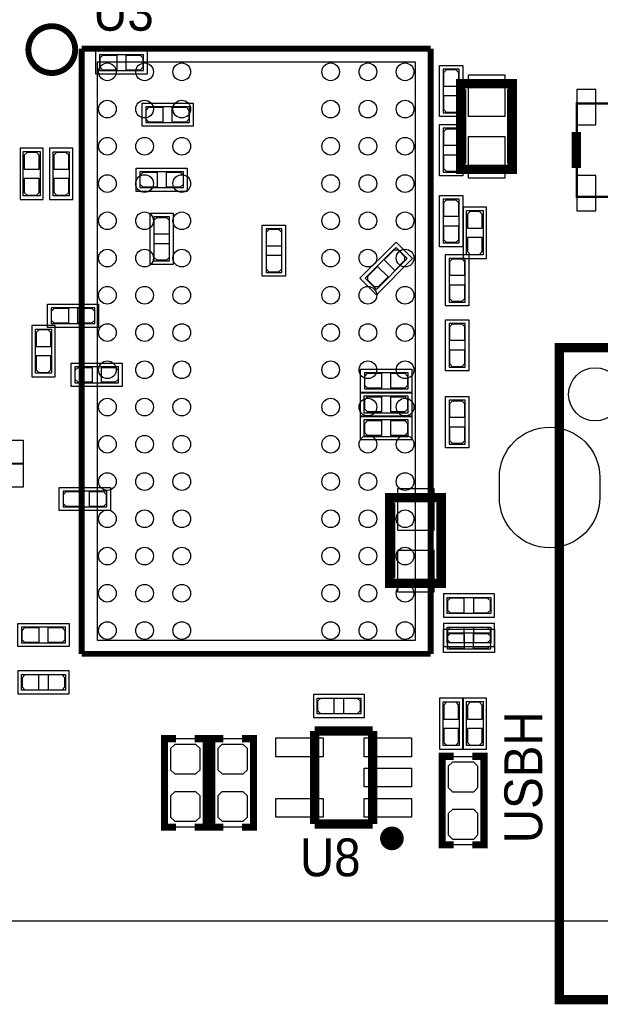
# Model space of a CAD drawing. Extents: x -6.1 to 57.8, y -3.4 to 52.8.
# Tile 3 of 11: x 23.1 to 35.6, y -3.4 to 17.8. Entities that reach past the tile are written whole.
import ezdxf

# ---------------------------------------------------------------- set-up
doc = ezdxf.new("R2010")
doc.units = 0
for name, color, linetype in [('BG_OUTLINE', 254, 'CONTINUOUS'), ('PG_ASSEMBLY_BOTTOM', 12, 'CONTINUOUS'), ('PG_ASSEMBLY_TOP', 120, 'CONTINUOUS'), ('PG_SILKSCREEN_BOTTOM', 12, 'CONTINUOUS'), ('PG_SILKSCREEN_TOP', 9, 'CONTINUOUS'), ('PIN_BOTTOM', 1, 'CONTINUOUS'), ('PIN_TOP', 110, 'CONTINUOUS')]:
    doc.layers.add(name, color=color, linetype=linetype)

msp = doc.modelspace()

# ---------------------------------------------------------------- linework, layer by layer
at = {"layer": 'BG_OUTLINE'}
msp.add_lwpolyline([(53.4924, -1.5748), (-1.8034, -1.5748, -0.414214), (-3.5814, 0.2032), (-3.5814, 3.81), (-3.5814, 40.0558), (-2.5146, 40.0558), (-2.5146, 46.6598), (-3.5814, 46.6598), (-3.5814, 50.9524, -0.414214), (-1.778, 52.7558), (52.0446, 52.7558, -0.414183)], format="xyb", dxfattribs=at)
at = {"layer": 'PG_ASSEMBLY_BOTTOM'}
for points in [[(25.698399, 17.035602), (24.828398, 17.035602), (24.828398, 16.695598), (25.768402, 16.695598), (25.768402, 17.035602), (25.678409, 17.035602)], [(32.214998, 16.655999), (32.214998, 15.785998), (32.555002, 15.785998), (32.555002, 16.726002), (32.214998, 16.726002), (32.214998, 16.636009)], [(25.889001, 15.577972), (26.759002, 15.577972), (26.759002, 15.917977), (25.818998, 15.917977), (25.818998, 15.577972), (25.908991, 15.577972)], [(32.555002, 14.586001), (32.555002, 15.456002), (32.214998, 15.456002), (32.214998, 14.515998), (32.555002, 14.515998), (32.555002, 14.605991)], [(26.561974, 14.520977), (25.691973, 14.520977), (25.691973, 14.180972), (26.631976, 14.180972), (26.631976, 14.520977), (26.541984, 14.520977)], [(32.555002, 13.062001), (32.555002, 13.932002), (32.214998, 13.932002), (32.214998, 12.991998), (32.555002, 12.991998), (32.555002, 13.081991)], [(25.991972, 13.480999), (25.991972, 12.610998), (26.331977, 12.610998), (26.331977, 13.551002), (25.991972, 13.551002), (25.991972, 13.461009)], [(28.404998, 13.226999), (28.404998, 12.356998), (28.745002, 12.356998), (28.745002, 13.297002), (28.404998, 13.297002), (28.404998, 13.207009)], [(31.150636, 12.849047), (30.535448, 12.233859), (30.775859, 11.993448), (31.440552, 12.658141), (31.200141, 12.898552), (31.136488, 12.834925)], [(32.341998, 12.591999), (32.341998, 11.721998), (32.682002, 11.721998), (32.682002, 12.662002), (32.341998, 12.662002), (32.341998, 12.572009)], [(23.857001, 11.260023), (24.727002, 11.260023), (24.727002, 11.600028), (23.786998, 11.600028), (23.786998, 11.260023), (23.876991, 11.260023)], [(32.341998, 11.194999), (32.341998, 10.324998), (32.682002, 10.324998), (32.682002, 11.265002), (32.341998, 11.265002), (32.341998, 11.175009)], [(25.164999, 10.330002), (24.294998, 10.330002), (24.294998, 9.989998), (25.235002, 9.989998), (25.235002, 10.330002), (25.145009, 10.330002)], [(30.588001, 9.862998), (31.458002, 9.862998), (31.458002, 10.203002), (30.517998, 10.203002), (30.517998, 9.862998), (30.607991, 9.862998)], [(31.398007, 9.70501), (30.507991, 9.70501), (30.507991, 9.34499), (31.458002, 9.34499), (31.458002, 9.70501), (31.387999, 9.70501)], [(32.341998, 9.543999), (32.341998, 8.673998), (32.682002, 8.673998), (32.682002, 9.614002), (32.341998, 9.614002), (32.341998, 9.524009)], [(31.398007, 9.19701), (30.507991, 9.19701), (30.507991, 8.83699), (31.458002, 8.83699), (31.458002, 9.19701), (31.387999, 9.19701)], [(24.910999, 7.663028), (24.040998, 7.663028), (24.040998, 7.323023), (24.981002, 7.323023), (24.981002, 7.663028), (24.891009, 7.663028)], [(24.021999, 4.742028), (23.151998, 4.742028), (23.151998, 4.402023), (24.092002, 4.402023), (24.092002, 4.742028), (24.002009, 4.742028)], [(33.165999, 4.615002), (32.295998, 4.615002), (32.295998, 4.274998), (33.236002, 4.274998), (33.236002, 4.615002), (33.146009, 4.615002)]]:
    msp.add_lwpolyline(points, dxfattribs=at)
for points, const_width in [([(36.286999, 15.985998), (36.286999, 13.986002), (35.087001, 13.986002), (35.087001, 15.985998), (36.286999, 15.985998)], 0.050013), ([(31.063006, 7.523988), (31.063006, 5.684012), (32.173012, 5.684012), (32.173012, 7.523988), (31.063006, 7.523988)], 0.2)]:
    msp.add_lwpolyline(points, dxfattribs=dict(at, const_width=const_width))
at = {"layer": 'PG_ASSEMBLY_TOP'}
msp.add_lwpolyline([(24.778995, 4.452849), (24.778995, 16.88305), (31.609005, 16.88305), (31.609005, 4.452849)], close=True, dxfattribs=at)
for points, const_width in [([(32.587006, 14.574012), (32.587006, 16.413988), (33.697012, 16.413988), (33.697012, 14.574012), (32.587006, 14.574012)], 0.2), ([(34.679331, 10.741533), (40.379091, 10.741533), (40.379091, -3.258947), (34.679331, -3.258947), (34.679331, 10.741533)], 0.09906), ([(29.448506, 2.511298), (30.698694, 2.511298)], 0.2032), ([(29.448506, 0.511302), (29.448506, 2.511298)], 0.2032), ([(30.698694, 2.511298), (30.698694, 0.511302)], 0.2032), ([(30.698694, 0.511302), (29.448506, 0.511302)], 0.2032)]:
    msp.add_lwpolyline(points, dxfattribs=dict(at, const_width=const_width))
for points in [[(23.18799, 14.067993), (23.18799, 14.958009), (23.54801, 14.958009), (23.54801, 14.007998), (23.18799, 14.007998), (23.18799, 14.078001)], [(24.173002, 14.877999), (24.173002, 14.007998), (23.832998, 14.007998), (23.832998, 14.948002), (24.173002, 14.948002), (24.173002, 14.858009)], [(32.71299, 12.797993), (32.71299, 13.688009), (33.07301, 13.688009), (33.07301, 12.737998), (32.71299, 12.737998), (32.71299, 12.808001)], [(23.792002, 11.067999), (23.792002, 10.197998), (23.451998, 10.197998), (23.451998, 11.138002), (23.792002, 11.138002), (23.792002, 11.048009)], [(33.165999, 5.036998), (32.295998, 5.036998), (32.295998, 5.377002), (33.236002, 5.377002), (33.236002, 5.036998), (33.146009, 5.036998)], [(33.165999, 4.401998), (32.295998, 4.401998), (32.295998, 4.742002), (33.236002, 4.742002), (33.236002, 4.401998), (33.146009, 4.401998)], [(24.021999, 3.385998), (23.151998, 3.385998), (23.151998, 3.726002), (24.092002, 3.726002), (24.092002, 3.385998), (24.002009, 3.385998)], [(29.572001, 3.218002), (30.442002, 3.218002), (30.442002, 2.877998), (29.501998, 2.877998), (29.501998, 3.218002), (29.591991, 3.218002)], [(32.214998, 2.267001), (32.214998, 3.137002), (32.555002, 3.137002), (32.555002, 2.196998), (32.214998, 2.196998), (32.214998, 2.286991)], [(32.71299, 2.256993), (32.71299, 3.147009), (33.07301, 3.147009), (33.07301, 2.196998), (32.71299, 2.196998), (32.71299, 2.267001)], [(27.120088, 0.446989), (26.219912, 0.446989), (26.219912, 2.347011), (27.120088, 2.347011), (27.120088, 0.446989)], [(28.136088, 0.446989), (27.235912, 0.446989), (27.235912, 2.347011), (28.136088, 2.347011), (28.136088, 0.446989)], [(33.089088, 0.065989), (32.188912, 0.065989), (32.188912, 1.966011), (33.089088, 1.966011), (33.089088, 0.065989)]]:
    msp.add_lwpolyline(points, dxfattribs=at)
at = {"layer": 'PG_SILKSCREEN_BOTTOM'}
for points in [[(25.848412, 17.115612), (25.848412, 16.615588), (24.748388, 16.615588), (24.748388, 17.115612), (25.848412, 17.115612)], [(32.134988, 16.806012), (32.635012, 16.806012), (32.635012, 15.705988), (32.134988, 15.705988), (32.134988, 16.806012)], [(25.738988, 15.497962), (25.738988, 15.997987), (26.839012, 15.997987), (26.839012, 15.497962), (25.738988, 15.497962)], [(32.635012, 14.435988), (32.134988, 14.435988), (32.134988, 15.536012), (32.635012, 15.536012), (32.635012, 14.435988)], [(26.711986, 14.600987), (26.711986, 14.100962), (25.611963, 14.100962), (25.611963, 14.600987), (26.711986, 14.600987)], [(32.635012, 12.911988), (32.134988, 12.911988), (32.134988, 14.012012), (32.635012, 14.012012), (32.635012, 12.911988)], [(25.911962, 13.631012), (26.411987, 13.631012), (26.411987, 12.530988), (25.911962, 12.530988), (25.911962, 13.631012)], [(28.324988, 13.377012), (28.825012, 13.377012), (28.825012, 12.276988), (28.324988, 12.276988), (28.324988, 13.377012)], [(31.200141, 13.011709), (31.553709, 12.658141), (30.775859, 11.880291), (30.422291, 12.233859), (31.200141, 13.011709)], [(32.261988, 12.742012), (32.762012, 12.742012), (32.762012, 11.641988), (32.261988, 11.641988), (32.261988, 12.742012)], [(23.706988, 11.180013), (23.706988, 11.680038), (24.807012, 11.680038), (24.807012, 11.180013), (23.706988, 11.180013)], [(32.261988, 11.345012), (32.762012, 11.345012), (32.762012, 10.244988), (32.261988, 10.244988), (32.261988, 11.345012)], [(25.315012, 10.410012), (25.315012, 9.909988), (24.214988, 9.909988), (24.214988, 10.410012), (25.315012, 10.410012)], [(30.437988, 9.782988), (30.437988, 10.283012), (31.538012, 10.283012), (31.538012, 9.782988), (30.437988, 9.782988)], [(31.538012, 9.775012), (31.538012, 9.274988), (30.437988, 9.274988), (30.437988, 9.775012), (31.538012, 9.775012)], [(32.261988, 9.694012), (32.762012, 9.694012), (32.762012, 8.593988), (32.261988, 8.593988), (32.261988, 9.694012)], [(31.538012, 9.267012), (31.538012, 8.766988), (30.437988, 8.766988), (30.437988, 9.267012), (31.538012, 9.267012)], [(23.181412, 8.759012), (23.181412, 8.258988), (22.081388, 8.258988), (22.081388, 8.759012), (23.181412, 8.759012)], [(23.181412, 8.251012), (23.181412, 7.750988), (22.081388, 7.750988), (22.081388, 8.251012), (23.181412, 8.251012)], [(25.061012, 7.743038), (25.061012, 7.243013), (23.960988, 7.243013), (23.960988, 7.743038), (25.061012, 7.743038)], [(24.172012, 4.822038), (24.172012, 4.322013), (23.071988, 4.322013), (23.071988, 4.822038), (24.172012, 4.822038)], [(33.316012, 4.695012), (33.316012, 4.194988), (32.215988, 4.194988), (32.215988, 4.695012), (33.316012, 4.695012)]]:
    msp.add_lwpolyline(points, dxfattribs=at)
at = {"layer": 'PG_SILKSCREEN_BOTTOM', "const_width": 0.2}
for points in [[(35.076994, 15.375992), (35.076994, 14.605991)], [(31.082996, 7.403998), (31.082996, 5.804002)], [(32.163004, 7.403998), (32.163004, 5.804002)]]:
    msp.add_lwpolyline(points, dxfattribs=at)
at = {"layer": 'PG_SILKSCREEN_TOP'}
for points, const_width in [([(24.302695, 17.145711, 1), (23.296905, 17.145711, 1), (24.302695, 17.145711)], 0.127), ([(31.237428, 0.20447, 1), (30.983428, 0.20447, 1), (31.237428, 0.20447)], 0.254)]:
    msp.add_lwpolyline(points, format="xyb", dxfattribs=dict(at, const_width=const_width))
for points, const_width in [([(24.443893, 4.167861), (24.443893, 17.168038)], 0.127), ([(24.443893, 17.168038), (31.944107, 17.168038)], 0.127), ([(31.944107, 17.168038), (31.944107, 4.167861)], 0.127), ([(32.606996, 14.694002), (32.606996, 16.293998)], 0.2), ([(33.687004, 14.694002), (33.687004, 16.293998)], 0.2), ([(34.709811, 10.741533), (40.409571, 10.741533), (40.409571, -3.258947), (34.709811, -3.258947), (34.709811, 10.741533)], 0.20066), ([(31.944107, 4.167861), (24.443893, 4.167861)], 0.127), ([(29.839412, 2.51206), (30.317694, 2.51206)], 0.2032), ([(26.470102, 2.347011), (26.219912, 2.347011), (26.219912, 0.446989), (26.470102, 0.446989)], 0.1524), ([(26.869898, 2.347011), (27.120088, 2.347011), (27.120088, 0.446989), (26.869898, 0.446989)], 0.1524), ([(27.486102, 2.347011), (27.235912, 2.347011), (27.235912, 0.446989), (27.486102, 0.446989)], 0.1524), ([(27.885898, 2.347011), (28.136088, 2.347011), (28.136088, 0.446989), (27.885898, 0.446989)], 0.1524), ([(32.439102, 1.966011), (32.188912, 1.966011), (32.188912, 0.065989), (32.439102, 0.065989)], 0.1524), ([(32.838898, 1.966011), (33.089088, 1.966011), (33.089088, 0.065989), (32.838898, 0.065989)], 0.1524), ([(29.450792, 1.329182), (29.450792, 1.668272)], 0.2032), ([(29.849826, 0.512064), (30.328108, 0.512064)], 0.2032)]:
    msp.add_lwpolyline(points, dxfattribs=dict(at, const_width=const_width))
for points in [[(23.117988, 13.927988), (23.618012, 13.927988), (23.618012, 15.028012), (23.117988, 15.028012), (23.117988, 13.927988)], [(24.253012, 15.028012), (23.752988, 15.028012), (23.752988, 13.927988), (24.253012, 13.927988), (24.253012, 15.028012)], [(32.642988, 12.657988), (33.143012, 12.657988), (33.143012, 13.758012), (32.642988, 13.758012), (32.642988, 12.657988)], [(23.872012, 11.218012), (23.371988, 11.218012), (23.371988, 10.117988), (23.872012, 10.117988), (23.872012, 11.218012)], [(33.316012, 4.956988), (33.316012, 5.457012), (32.215988, 5.457012), (32.215988, 4.956988), (33.316012, 4.956988)], [(33.316012, 4.321988), (33.316012, 4.822012), (32.215988, 4.822012), (32.215988, 4.321988), (33.316012, 4.321988)], [(24.172012, 3.305988), (24.172012, 3.806012), (23.071988, 3.806012), (23.071988, 3.305988), (24.172012, 3.305988)], [(29.421988, 3.298012), (29.421988, 2.797988), (30.522012, 2.797988), (30.522012, 3.298012), (29.421988, 3.298012)], [(32.134988, 2.116988), (32.635012, 2.116988), (32.635012, 3.217012), (32.134988, 3.217012), (32.134988, 2.116988)], [(32.642988, 2.116988), (33.143012, 2.116988), (33.143012, 3.217012), (32.642988, 3.217012), (32.642988, 2.116988)]]:
    msp.add_lwpolyline(points, dxfattribs=at)
at = {"layer": 'PIN_BOTTOM'}
for points in [[(24.898401, 17.025595), (25.1984, 17.025595), (25.1984, 16.705605), (24.898401, 16.705605), (24.838381, 16.7656), (24.838381, 16.9656)], [(25.698399, 16.705605), (25.3984, 16.705605), (25.3984, 17.025595), (25.698399, 17.025595), (25.758419, 16.9656), (25.758419, 16.7656)], [(32.544995, 16.655999), (32.544995, 16.356), (32.225005, 16.356), (32.225005, 16.655999), (32.285, 16.716019), (32.485, 16.716019)], [(35.490201, 16.291992), (35.083801, 16.291992), (35.083801, 15.529992), (35.490201, 15.529992)], [(32.225005, 15.856001), (32.225005, 16.156), (32.544995, 16.156), (32.544995, 15.856001), (32.485, 15.795981), (32.285, 15.795981)], [(25.889001, 15.907969), (26.189, 15.907969), (26.189, 15.58798), (25.889001, 15.58798), (25.828981, 15.647975), (25.828981, 15.847974)], [(26.688999, 15.58798), (26.389, 15.58798), (26.389, 15.907969), (26.688999, 15.907969), (26.749019, 15.847974), (26.749019, 15.647975)], [(32.544995, 15.385999), (32.544995, 15.086), (32.225005, 15.086), (32.225005, 15.385999), (32.285, 15.446019), (32.485, 15.446019)], [(32.225005, 14.586001), (32.225005, 14.886), (32.544995, 14.886), (32.544995, 14.586001), (32.485, 14.525981), (32.285, 14.525981)], [(25.761975, 14.510969), (26.061975, 14.510969), (26.061975, 14.19098), (25.761975, 14.19098), (25.701955, 14.250975), (25.701955, 14.450974)], [(26.561974, 14.19098), (26.261974, 14.19098), (26.261974, 14.510969), (26.561974, 14.510969), (26.621994, 14.450974), (26.621994, 14.250975)], [(35.490201, 14.442008), (35.083801, 14.442008), (35.083801, 13.680008), (35.490201, 13.680008)], [(32.544995, 13.861999), (32.544995, 13.562), (32.225005, 13.562), (32.225005, 13.861999), (32.285, 13.922019), (32.485, 13.922019)], [(26.321969, 13.480999), (26.321969, 13.181), (26.00198, 13.181), (26.00198, 13.480999), (26.061975, 13.541019), (26.261974, 13.541019)], [(32.225005, 13.062001), (32.225005, 13.362), (32.544995, 13.362), (32.544995, 13.062001), (32.485, 13.001981), (32.285, 13.001981)], [(28.734995, 13.226999), (28.734995, 12.927), (28.415005, 12.927), (28.415005, 13.226999), (28.475, 13.287019), (28.675, 13.287019)], [(26.00198, 12.681001), (26.00198, 12.981), (26.321969, 12.981), (26.321969, 12.681001), (26.261974, 12.620981), (26.061975, 12.620981)], [(28.415005, 12.427001), (28.415005, 12.727), (28.734995, 12.727), (28.734995, 12.427001), (28.675, 12.366981), (28.475, 12.366981)], [(31.383961, 12.615697), (31.171845, 12.403582), (30.945582, 12.629845), (31.157697, 12.841961), (31.242559, 12.841986), (31.383986, 12.700559)], [(30.592039, 12.276303), (30.804155, 12.488418), (31.030418, 12.262155), (30.818303, 12.050039), (30.733441, 12.050014), (30.592014, 12.191441)], [(32.671995, 12.591999), (32.671995, 12.292), (32.352005, 12.292), (32.352005, 12.591999), (32.412, 12.652019), (32.612, 12.652019)], [(32.352005, 11.792001), (32.352005, 12.092), (32.671995, 12.092), (32.671995, 11.792001), (32.612, 11.731981), (32.412, 11.731981)], [(23.857001, 11.59002), (24.157, 11.59002), (24.157, 11.270031), (23.857001, 11.270031), (23.796981, 11.330026), (23.796981, 11.530025)], [(24.656999, 11.270031), (24.357, 11.270031), (24.357, 11.59002), (24.656999, 11.59002), (24.717019, 11.530025), (24.717019, 11.330026)], [(32.671995, 11.194999), (32.671995, 10.895), (32.352005, 10.895), (32.352005, 11.194999), (32.412, 11.255019), (32.612, 11.255019)], [(32.352005, 10.395001), (32.352005, 10.695), (32.671995, 10.695), (32.671995, 10.395001), (32.612, 10.334981), (32.412, 10.334981)], [(24.365001, 10.319995), (24.665, 10.319995), (24.665, 10.000005), (24.365001, 10.000005), (24.304981, 10.06), (24.304981, 10.26)], [(25.164999, 10.000005), (24.865, 10.000005), (24.865, 10.319995), (25.164999, 10.319995), (25.225019, 10.26), (25.225019, 10.06)], [(30.588001, 10.192995), (30.888, 10.192995), (30.888, 9.873005), (30.588001, 9.873005), (30.527981, 9.933), (30.527981, 10.133)], [(31.387999, 9.873005), (31.088, 9.873005), (31.088, 10.192995), (31.387999, 10.192995), (31.448019, 10.133), (31.448019, 9.933)], [(30.588001, 9.684995), (30.888, 9.684995), (30.888, 9.365005), (30.588001, 9.365005), (30.527981, 9.425), (30.527981, 9.625)], [(31.387999, 9.365005), (31.088, 9.365005), (31.088, 9.684995), (31.387999, 9.684995), (31.448019, 9.625), (31.448019, 9.425)], [(32.671995, 9.543999), (32.671995, 9.244), (32.352005, 9.244), (32.352005, 9.543999), (32.412, 9.604019), (32.612, 9.604019)], [(30.588001, 9.176995), (30.888, 9.176995), (30.888, 8.857005), (30.588001, 8.857005), (30.527981, 8.917), (30.527981, 9.117)], [(31.387999, 8.857005), (31.088, 8.857005), (31.088, 9.176995), (31.387999, 9.176995), (31.448019, 9.117), (31.448019, 8.917)], [(32.352005, 8.744001), (32.352005, 9.044), (32.671995, 9.044), (32.671995, 8.744001), (32.612, 8.683981), (32.412, 8.683981)], [(24.111001, 7.65302), (24.411, 7.65302), (24.411, 7.333031), (24.111001, 7.333031), (24.050981, 7.393026), (24.050981, 7.593025)], [(24.910999, 7.333031), (24.611, 7.333031), (24.611, 7.65302), (24.910999, 7.65302), (24.971019, 7.593025), (24.971019, 7.393026)], [(32.0167, 6.8215), (32.0167, 7.7105), (31.2293, 7.7105), (31.2293, 6.8215)], [(31.2293, 6.3865), (31.2293, 5.4975), (32.0167, 5.4975), (32.0167, 6.3865)], [(23.222001, 4.73202), (23.522, 4.73202), (23.522, 4.412031), (23.222001, 4.412031), (23.161981, 4.472026), (23.161981, 4.672025)], [(24.021999, 4.412031), (23.722, 4.412031), (23.722, 4.73202), (24.021999, 4.73202), (24.082019, 4.672025), (24.082019, 4.472026)], [(32.366001, 4.604995), (32.666, 4.604995), (32.666, 4.285005), (32.366001, 4.285005), (32.305981, 4.345), (32.305981, 4.545)], [(33.165999, 4.285005), (32.866, 4.285005), (32.866, 4.604995), (33.165999, 4.604995), (33.226019, 4.545), (33.226019, 4.345)]]:
    msp.add_lwpolyline(points, close=True, dxfattribs=at)
msp.add_lwpolyline([(35.578491, 7.957693), (35.578491, 7.525893, -1), (33.419491, 7.525893), (33.419491, 7.957693, -1)], format="xyb", close=True, dxfattribs=at)
msp.add_circle((35.479431, 9.740773), 0.5715, dxfattribs=at)
at = {"layer": 'PIN_TOP'}
for points in [[(32.7533, 15.7115), (32.7533, 16.6005), (33.5407, 16.6005), (33.5407, 15.7115)], [(33.5407, 15.2765), (33.5407, 14.3875), (32.7533, 14.3875), (32.7533, 15.2765)], [(23.208005, 14.877999), (23.208005, 14.578), (23.527995, 14.578), (23.527995, 14.877999), (23.468, 14.938019), (23.268, 14.938019)], [(23.843005, 14.877999), (23.843005, 14.578), (24.162995, 14.578), (24.162995, 14.877999), (24.103, 14.938019), (23.903, 14.938019)], [(23.527995, 14.078001), (23.527995, 14.378), (23.208005, 14.378), (23.208005, 14.078001), (23.268, 14.017981), (23.468, 14.017981)], [(24.162995, 14.078001), (24.162995, 14.378), (23.843005, 14.378), (23.843005, 14.078001), (23.903, 14.017981), (24.103, 14.017981)], [(32.733005, 13.607999), (32.733005, 13.308), (33.052995, 13.308), (33.052995, 13.607999), (32.993, 13.668019), (32.793, 13.668019)], [(33.052995, 12.808001), (33.052995, 13.108), (32.733005, 13.108), (32.733005, 12.808001), (32.793, 12.747981), (32.993, 12.747981)], [(23.462005, 11.067999), (23.462005, 10.768), (23.781995, 10.768), (23.781995, 11.067999), (23.722, 11.128019), (23.522, 11.128019)], [(23.781995, 10.268001), (23.781995, 10.568), (23.462005, 10.568), (23.462005, 10.268001), (23.522, 10.207981), (23.722, 10.207981)], [(32.366001, 5.047005), (32.666, 5.047005), (32.666, 5.366995), (32.366001, 5.366995), (32.305981, 5.307), (32.305981, 5.107)], [(33.165999, 5.366995), (32.866, 5.366995), (32.866, 5.047005), (33.165999, 5.047005), (33.226019, 5.107), (33.226019, 5.307)], [(32.366001, 4.412005), (32.666, 4.412005), (32.666, 4.731995), (32.366001, 4.731995), (32.305981, 4.672), (32.305981, 4.472)], [(33.165999, 4.731995), (32.866, 4.731995), (32.866, 4.412005), (33.165999, 4.412005), (33.226019, 4.472), (33.226019, 4.672)], [(23.222001, 3.396005), (23.522, 3.396005), (23.522, 3.715995), (23.222001, 3.715995), (23.161981, 3.656), (23.161981, 3.456)], [(24.021999, 3.715995), (23.722, 3.715995), (23.722, 3.396005), (24.021999, 3.396005), (24.082019, 3.456), (24.082019, 3.656)], [(29.572001, 2.888005), (29.872, 2.888005), (29.872, 3.207995), (29.572001, 3.207995), (29.511981, 3.148), (29.511981, 2.948)], [(30.371999, 3.207995), (30.072, 3.207995), (30.072, 2.888005), (30.371999, 2.888005), (30.432019, 2.948), (30.432019, 3.148)], [(32.225005, 3.066999), (32.225005, 2.767), (32.544995, 2.767), (32.544995, 3.066999), (32.485, 3.127019), (32.285, 3.127019)], [(32.733005, 3.066999), (32.733005, 2.767), (33.052995, 2.767), (33.052995, 3.066999), (32.993, 3.127019), (32.793, 3.127019)], [(32.544995, 2.267001), (32.544995, 2.567), (32.225005, 2.567), (32.225005, 2.267001), (32.285, 2.206981), (32.485, 2.206981)], [(33.052995, 2.267001), (33.052995, 2.567), (32.733005, 2.567), (32.733005, 2.267001), (32.793, 2.206981), (32.993, 2.206981)], [(29.63164, 1.958086), (28.61564, 1.958086), (28.61564, 2.364486), (29.63164, 2.364486)], [(31.53156, 1.958086), (30.51556, 1.958086), (30.51556, 2.364486), (31.53156, 2.364486)], [(26.4541, 1.5875), (26.7843, 1.5875), (26.898905, 1.5875), (26.9875, 1.676095), (26.9875, 2.1336), (26.8986, 2.2225), (26.784605, 2.2225), (26.7843, 2.222195), (26.4414, 2.222195), (26.3525, 2.133295), (26.3525, 1.790395), (26.3525, 1.678711), (26.443711, 1.5875)], [(27.4701, 1.5875), (27.8003, 1.5875), (27.914905, 1.5875), (28.0035, 1.676095), (28.0035, 2.1336), (27.9146, 2.2225), (27.800605, 2.2225), (27.8003, 2.222195), (27.4574, 2.222195), (27.3685, 2.133295), (27.3685, 1.790395), (27.3685, 1.678711), (27.459711, 1.5875)], [(31.53156, 1.3081), (30.51556, 1.3081), (30.51556, 1.7145), (31.53156, 1.7145)], [(32.4231, 1.2065), (32.7533, 1.2065), (32.867905, 1.2065), (32.9565, 1.295095), (32.9565, 1.7526), (32.8676, 1.8415), (32.753605, 1.8415), (32.7533, 1.841195), (32.4104, 1.841195), (32.3215, 1.752295), (32.3215, 1.409395), (32.3215, 1.297711), (32.412711, 1.2065)], [(26.4541, 0.5715), (26.7843, 0.5715), (26.898905, 0.5715), (26.9875, 0.660095), (26.9875, 1.1176), (26.8986, 1.2065), (26.784605, 1.2065), (26.7843, 1.206195), (26.4414, 1.206195), (26.3525, 1.117295), (26.3525, 0.774395), (26.3525, 0.662711), (26.443711, 0.5715)], [(27.4701, 0.5715), (27.8003, 0.5715), (27.914905, 0.5715), (28.0035, 0.660095), (28.0035, 1.1176), (27.9146, 1.2065), (27.800605, 1.2065), (27.8003, 1.206195), (27.4574, 1.206195), (27.3685, 1.117295), (27.3685, 0.774395), (27.3685, 0.662711), (27.459711, 0.5715)], [(29.63164, 0.658114), (28.61564, 0.658114), (28.61564, 1.064514), (29.63164, 1.064514)], [(31.53156, 0.658114), (30.51556, 0.658114), (30.51556, 1.064514), (31.53156, 1.064514)], [(32.4231, 0.1905), (32.7533, 0.1905), (32.867905, 0.1905), (32.9565, 0.279095), (32.9565, 0.7366), (32.8676, 0.8255), (32.753605, 0.8255), (32.7533, 0.825195), (32.4104, 0.825195), (32.3215, 0.736295), (32.3215, 0.393395), (32.3215, 0.281711), (32.412711, 0.1905)]]:
    msp.add_lwpolyline(points, close=True, dxfattribs=at)
msp.add_lwpolyline([(35.578491, 7.957693), (35.578491, 7.525893, -1), (33.419491, 7.525893), (33.419491, 7.957693, -1)], format="xyb", close=True, dxfattribs=at)
for centre, radius in [((24.994108, 16.667937), 0.190005), ((25.794005, 16.667937), 0.190005), ((26.594105, 16.667937), 0.190005), ((29.793895, 16.667937), 0.190005), ((30.593995, 16.667937), 0.190005), ((31.393892, 16.667937), 0.190005), ((24.994108, 15.867837), 0.190005), ((25.794005, 15.867837), 0.190005), ((26.594105, 15.867837), 0.190005), ((29.793895, 15.867837), 0.190005), ((30.593995, 15.867837), 0.190005), ((31.393892, 15.867837), 0.190005), ((24.994108, 15.06794), 0.190005), ((25.794005, 15.06794), 0.190005), ((26.594105, 15.06794), 0.190005), ((29.793895, 15.06794), 0.190005), ((30.593995, 15.06794), 0.190005), ((31.393892, 15.06794), 0.190005), ((24.994108, 14.26784), 0.190005), ((25.794005, 14.26784), 0.190005), ((26.594105, 14.26784), 0.190005), ((29.793895, 14.26784), 0.190005), ((30.593995, 14.26784), 0.190005), ((31.393892, 14.26784), 0.190005), ((24.994108, 13.468045), 0.190005), ((25.794005, 13.468045), 0.190005), ((26.594105, 13.468045), 0.190005), ((29.793895, 13.468045), 0.190005), ((30.593995, 13.468045), 0.190005), ((31.393892, 13.468045), 0.190005), ((24.994108, 12.667945), 0.190005), ((25.794005, 12.667945), 0.190005), ((26.594105, 12.667945), 0.190005), ((29.793895, 12.667945), 0.190005), ((30.593995, 12.667945), 0.190005), ((31.393892, 12.667945), 0.190005), ((24.994108, 11.867845), 0.190005), ((25.794005, 11.867845), 0.190005), ((26.594105, 11.867845), 0.190005), ((29.793895, 11.867845), 0.190005), ((30.593995, 11.867845), 0.190005), ((31.393892, 11.867845), 0.190005), ((24.994108, 11.067948), 0.190005), ((25.794005, 11.067948), 0.190005), ((26.594105, 11.067948), 0.190005), ((29.793895, 11.067948), 0.190005), ((30.593995, 11.067948), 0.190005), ((31.393892, 11.067948), 0.190005), ((24.994108, 10.26795), 0.190005), ((25.794005, 10.26795), 0.190005), ((26.594105, 10.26795), 0.190005), ((29.793895, 10.26795), 0.190005), ((30.593995, 10.26795), 0.190005), ((31.393892, 10.26795), 0.190005), ((35.479431, 9.740773), 0.5715), ((24.994108, 9.468053), 0.190005), ((25.794005, 9.468053), 0.190005), ((26.594105, 9.468053), 0.190005), ((29.793895, 9.468053), 0.190005), ((30.593995, 9.468053), 0.190005), ((31.393892, 9.468053), 0.190005), ((24.994108, 8.667953), 0.190005), ((25.794005, 8.667953), 0.190005), ((26.594105, 8.667953), 0.190005), ((29.793895, 8.667953), 0.190005), ((30.593995, 8.667953), 0.190005), ((31.393892, 8.667953), 0.190005), ((24.994108, 7.867853), 0.190005), ((25.794005, 7.867853), 0.190005), ((26.594105, 7.867853), 0.190005), ((29.793895, 7.867853), 0.190005), ((30.593995, 7.867853), 0.190005), ((31.393892, 7.867853), 0.190005), ((24.994108, 7.068058), 0.190005), ((25.794005, 7.068058), 0.190005), ((26.594105, 7.068058), 0.190005), ((29.793895, 7.068058), 0.190005), ((30.593995, 7.068058), 0.190005), ((31.393892, 7.068058), 0.190005), ((24.994108, 6.267958), 0.190005), ((25.794005, 6.267958), 0.190005), ((26.594105, 6.267958), 0.190005), ((29.793895, 6.267958), 0.190005), ((30.593995, 6.267958), 0.190005), ((31.393892, 6.267958), 0.190005), ((24.994108, 5.468061), 0.190005), ((25.794005, 5.468061), 0.190005), ((26.594105, 5.468061), 0.190005), ((29.793895, 5.468061), 0.190005), ((30.593995, 5.468061), 0.190005), ((31.393892, 5.468061), 0.190005), ((24.994108, 4.667961), 0.190005), ((25.794005, 4.667961), 0.190005), ((26.594105, 4.667961), 0.190005), ((29.793895, 4.667961), 0.190005), ((30.593995, 4.667961), 0.190005), ((31.393892, 4.667961), 0.190005)]:
    msp.add_circle(centre, radius, dxfattribs=at)

# ---------------------------------------------------------------- texts
at = {"layer": 'PG_SILKSCREEN_TOP', "width": 0.9375}
for s, p in [('U3', (24.6888, 17.5514)), ('U8', (29.1338, -0.6096))]:
    msp.add_text(s, height=0.8128, dxfattribs=at).set_placement(p)
msp.add_text('USBH', height=0.8128, rotation=90, dxfattribs=at).set_placement((34.3408, 0.1016))

doc.saveas('drawing.dxf')
